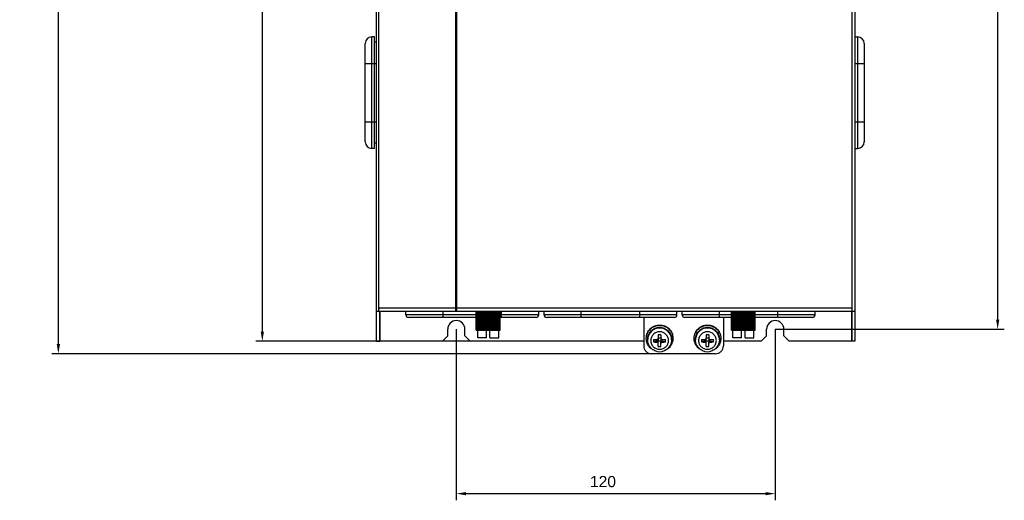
# Model space of a CAD drawing. Header units: millimetres. Extents: x 1117 to 38156, y -1945 to 7303.
# Tile 103 of 256: x 4000 to 4371, y 456 to 637. Entities that reach past the tile are written whole.
import ezdxf

# ---------------------------------------------------------------- set-up
doc = ezdxf.new("R2010")
doc.units = ezdxf.units.MM
doc.styles.get("Standard").update_dxf_attribs({"font": 'arial.ttf'})
doc.dimstyles.new('DIMSTYLE_1', dxfattribs={"dimtxt": 4.2, "dimasz": 3.6, "dimexe": 2.5, "dimexo": 0, "dimgap": 1.05, "dimtad": 1, "dimdsep": 46, "dimtxsty": 'Standard', "dimblk": '_FILLED', "dimblk1": '_FILLED', "dimblk2": '_FILLED', "dimcen": 0.09, "dimazin": 2, "dimtp": 0.01, "dimtm": 0.01, "dimtfac": 1, "dimtofl": 0, "dimtmove": 0, "dimatfit": 3, "dimldrblk": '_FILLED', "dimfxl": 0, "dimtolj": 1, "dimarcsym": 0})

# ---------------------------------------------------------------- blocks, each defined once
blk = doc.blocks.new('_FILLED')
at = {"color": 0, "linetype": 'ByBlock'}
blk.add_solid([(0, 0), (-1, 0.17), (-1, -0.17)], dxfattribs=at)
blk = doc.blocks.new('*D67')
at = {"color": 0, "linetype": 'Continuous', "lineweight": -2}
for p, q in [((4135.74, 841.31), (4088.84, 841.31)), ((4091.34, 837.71), (4091.34, 519.91)), ((4169.59, 516.31), (4088.84, 516.31))]:
    blk.add_line(p, q, dxfattribs=at)
at = {"layer": 'Defpoints', "color": 0, "linetype": 'Continuous'}
for p in [(4135.74, 841.31), (4091.34, 516.31), (4169.59, 516.31)]:
    blk.add_point(p, dxfattribs=at)
at = {"color": 0, "linetype": 'Continuous', "lineweight": -2, "xscale": 3.6, "yscale": 3.6, "zscale": 3.6}
for p, rotation in [((4091.34, 841.31), 90), ((4091.34, 516.31), 270)]:
    blk.add_blockref('_FILLED', p, dxfattribs=dict(at, rotation=rotation))
at = {"color": 0, "linetype": 'Continuous', "insert": (4076.95, 678.73), "char_height": 10, "width": 37.0125, "attachment_point": 2, "rotation": 90, "line_spacing_factor": 0.9}
blk.add_mtext('\\A1;325', dxfattribs=at)
blk = doc.blocks.new('*D68')
at = {"color": 0, "linetype": 'Continuous', "lineweight": -2}
for p, q in [((4135.74, 841.31), (4012.1, 841.31)), ((4014.6, 515.19), (4014.6, 837.71)), ((4237.84, 511.59), (4012.1, 511.59))]:
    blk.add_line(p, q, dxfattribs=at)
at = {"layer": 'Defpoints', "color": 0, "linetype": 'Continuous'}
for p in [(4014.6, 841.31), (4135.74, 841.31), (4237.84, 511.59)]:
    blk.add_point(p, dxfattribs=at)
at = {"color": 0, "linetype": 'Continuous', "lineweight": -2, "xscale": 3.6, "yscale": 3.6, "zscale": 3.6}
for p, rotation in [((4014.6, 841.31), 90), ((4014.6, 511.59), 270)]:
    blk.add_blockref('_FILLED', p, dxfattribs=dict(at, rotation=rotation))
at = {"color": 0, "linetype": 'Continuous', "insert": (4000.22, 678.58), "char_height": 10, "width": 74.025, "attachment_point": 2, "rotation": 90, "line_spacing_factor": 0.9}
blk.add_mtext('\\A1;329.73', dxfattribs=at)
blk = doc.blocks.new('*D69')
at = {"color": 0, "linetype": 'Continuous', "lineweight": -2}
for p, q in [((4284.34, 834.31), (4370.54, 834.31)), ((4368.04, 524.41), (4368.04, 830.71)), ((4284.34, 520.81), (4370.54, 520.81))]:
    blk.add_line(p, q, dxfattribs=at)
at = {"layer": 'Defpoints', "color": 0, "linetype": 'Continuous'}
for p in [(4284.34, 834.31), (4368.04, 834.31), (4284.34, 520.81)]:
    blk.add_point(p, dxfattribs=at)
at = {"color": 0, "linetype": 'Continuous', "lineweight": -2, "xscale": 3.6, "yscale": 3.6, "zscale": 3.6}
for p, rotation in [((4368.04, 834.31), 90), ((4368.04, 520.81), 270)]:
    blk.add_blockref('_FILLED', p, dxfattribs=dict(at, rotation=rotation))
at = {"color": 0, "linetype": 'Continuous', "insert": (4353.65, 684.82), "char_height": 10, "width": 61.6875, "attachment_point": 2, "rotation": 90, "line_spacing_factor": 0.9}
blk.add_mtext('\\A1;313.5', dxfattribs=at)
blk = doc.blocks.new('*D72')
at = {"color": 0, "linetype": 'Continuous', "lineweight": -2}
for p, q in [((4164.34, 520.81), (4164.34, 456.44)), ((4284.34, 520.81), (4284.34, 456.44)), ((4167.94, 458.94), (4280.74, 458.94))]:
    blk.add_line(p, q, dxfattribs=at)
at = {"layer": 'Defpoints', "color": 0, "linetype": 'Continuous'}
for p in [(4164.34, 520.81), (4284.34, 520.81), (4284.34, 458.94)]:
    blk.add_point(p, dxfattribs=at)
at = {"color": 0, "linetype": 'Continuous', "lineweight": -2, "xscale": 3.6, "yscale": 3.6, "zscale": 3.6, "rotation": 180}
blk.add_blockref('_FILLED', (4164.34, 458.94), dxfattribs=at)
at = {"color": 0, "linetype": 'Continuous', "lineweight": -2, "xscale": 3.6, "yscale": 3.6, "zscale": 3.6}
blk.add_blockref('_FILLED', (4284.34, 458.94), dxfattribs=at)
at = {"color": 0, "linetype": 'Continuous', "insert": (4219.52, 465.59), "char_height": 4.2, "width": 37.0125, "attachment_point": 2, "line_spacing_factor": 0.9}
blk.add_mtext('\\A1;120', dxfattribs=at)

msp = doc.modelspace()

# ---------------------------------------------------------------- linework, layer by layer
at = {"linetype": 'Continuous'}
for p, q in [((4134.335, 516.315), (4134.335, 841.315)), ((4314.335, 841.315), (4314.335, 516.315)), ((4135.225, 527.515), (4135.225, 828.315)), ((4164.204, 527.515), (4164.204, 828.315)), ((4164.468, 527.515), (4164.468, 828.315)), ((4313.135, 828.315), (4313.135, 527.515)), ((4133.535, 630.815), (4132.535, 630.815)), ((4132.535, 588.815), (4132.535, 630.815)), ((4133.535, 588.815), (4133.535, 630.815)), ((4314.335, 630.815), (4315.335, 630.815)), ((4315.335, 630.815), (4315.335, 588.815)), ((4130.035, 591.315), (4130.035, 628.315)), ((4134.335, 628.815), (4133.535, 628.815)), ((4317.835, 628.315), (4317.835, 591.315)), ((4130.035, 620.815), (4134.335, 620.815)), ((4314.335, 620.815), (4317.835, 620.815)), ((4130.035, 598.815), (4134.335, 598.815)), ((4314.335, 598.815), (4317.835, 598.815)), ((4134.335, 590.815), (4133.535, 590.815)), ((4133.535, 588.815), (4132.535, 588.815)), ((4314.335, 588.815), (4315.335, 588.815)), ((4135.225, 527.515), (4134.335, 527.515)), ((4164.204, 528.715), (4135.225, 528.715)), ((4135.225, 527.515), (4135.357, 527.515)), ((4314.335, 527.515), (4135.357, 527.515)), ((4135.535, 527.515), (4135.535, 516.315)), ((4135.585, 516.315), (4135.585, 527.515)), ((4145.335, 526.215), (4145.335, 527.515)), ((4171.836, 526.215), (4145.335, 526.215)), ((4159.335, 525.215), (4159.335, 527.515)), ((4313.135, 528.715), (4164.468, 528.715)), ((4171.836, 520.515), (4171.836, 527.515)), ((4171.864, 520.515), (4171.864, 527.515)), ((4171.913, 520.515), (4171.913, 527.515)), ((4172.02, 520.515), (4172.02, 527.515)), ((4172.125, 520.515), (4172.125, 527.515)), ((4172.308, 520.515), (4172.308, 527.515)), ((4172.465, 520.515), (4172.465, 527.515)), ((4172.717, 520.515), (4172.717, 527.515)), ((4172.923, 520.515), (4172.923, 527.515)), ((4173.237, 520.515), (4173.237, 527.515)), ((4173.484, 520.515), (4173.484, 527.515)), ((4173.851, 520.515), (4173.851, 527.515)), ((4174.072, 520.515), (4174.072, 527.515)), ((4174.132, 520.515), (4174.132, 527.515)), ((4174.54, 520.515), (4174.54, 527.515)), ((4174.7, 520.515), (4174.7, 527.515)), ((4174.846, 520.515), (4174.846, 527.515)), ((4175.284, 520.515), (4175.284, 527.515)), ((4175.377, 520.515), (4175.377, 527.515)), ((4175.607, 520.515), (4175.607, 527.515)), ((4176.06, 520.515), (4176.06, 527.515)), ((4176.084, 520.515), (4176.084, 527.515)), ((4176.384, 520.515), (4176.384, 527.515)), ((4176.389, 520.515), (4176.389, 527.515)), ((4176.844, 520.515), (4176.844, 527.515)), ((4177.095, 520.515), (4177.095, 527.515)), ((4177.169, 520.515), (4177.169, 527.515)), ((4177.612, 520.515), (4177.612, 527.515)), ((4177.783, 520.515), (4177.783, 527.515)), ((4177.924, 520.515), (4177.924, 527.515)), ((4178.342, 520.515), (4178.342, 527.515)), ((4178.427, 520.515), (4178.427, 527.515)), ((4178.631, 520.515), (4178.631, 527.515)), ((4179.011, 520.515), (4179.011, 527.515)), ((4179.269, 520.515), (4179.269, 527.515)), ((4179.599, 520.515), (4179.599, 527.515)), ((4179.817, 520.515), (4179.817, 527.515)), ((4180.087, 520.515), (4180.087, 527.515)), ((4180.259, 520.515), (4180.259, 527.515)), ((4180.462, 520.515), (4180.462, 527.515)), ((4180.582, 520.515), (4180.582, 527.515)), ((4180.711, 520.515), (4180.711, 527.515)), ((4180.776, 520.515), (4180.776, 527.515)), ((4180.827, 520.515), (4180.827, 527.515)), ((4180.835, 520.515), (4180.835, 527.515)), ((4195.335, 526.215), (4180.835, 526.215)), ((4181.335, 525.215), (4181.335, 527.515)), ((4195.335, 526.215), (4195.335, 527.515)), ((4197.335, 526.215), (4197.335, 527.515)), ((4247.335, 526.215), (4197.335, 526.215)), ((4211.335, 525.215), (4211.335, 527.515)), ((4233.335, 525.215), (4233.335, 527.515)), ((4247.335, 526.215), (4247.335, 527.515)), ((4249.335, 526.215), (4249.335, 527.515)), ((4267.836, 526.215), (4249.335, 526.215)), ((4263.335, 525.215), (4263.335, 527.515)), ((4267.836, 520.515), (4267.836, 527.515)), ((4267.864, 520.515), (4267.864, 527.515)), ((4267.913, 520.515), (4267.913, 527.515)), ((4268.02, 520.515), (4268.02, 527.515)), ((4268.125, 520.515), (4268.125, 527.515)), ((4268.308, 520.515), (4268.308, 527.515)), ((4268.465, 520.515), (4268.465, 527.515)), ((4268.717, 520.515), (4268.717, 527.515)), ((4268.923, 520.515), (4268.923, 527.515)), ((4269.237, 520.515), (4269.237, 527.515)), ((4269.484, 520.515), (4269.484, 527.515)), ((4269.851, 520.515), (4269.851, 527.515)), ((4270.072, 520.515), (4270.072, 527.515)), ((4270.132, 520.515), (4270.132, 527.515)), ((4270.54, 520.515), (4270.54, 527.515)), ((4270.7, 520.515), (4270.7, 527.515)), ((4270.846, 520.515), (4270.846, 527.515)), ((4271.284, 520.515), (4271.284, 527.515)), ((4271.377, 520.515), (4271.377, 527.515)), ((4271.607, 520.515), (4271.607, 527.515)), ((4272.06, 520.515), (4272.06, 527.515)), ((4272.084, 520.515), (4272.084, 527.515)), ((4272.384, 520.515), (4272.384, 527.515)), ((4272.389, 520.515), (4272.389, 527.515)), ((4272.844, 520.515), (4272.844, 527.515)), ((4273.095, 520.515), (4273.095, 527.515)), ((4273.169, 520.515), (4273.169, 527.515)), ((4273.612, 520.515), (4273.612, 527.515)), ((4273.783, 520.515), (4273.783, 527.515)), ((4273.924, 520.515), (4273.924, 527.515)), ((4274.342, 520.515), (4274.342, 527.515)), ((4274.427, 520.515), (4274.427, 527.515)), ((4274.631, 520.515), (4274.631, 527.515)), ((4275.011, 520.515), (4275.011, 527.515)), ((4275.269, 520.515), (4275.269, 527.515)), ((4275.599, 520.515), (4275.599, 527.515)), ((4275.817, 520.515), (4275.817, 527.515)), ((4276.087, 520.515), (4276.087, 527.515)), ((4276.259, 520.515), (4276.259, 527.515)), ((4276.462, 520.515), (4276.462, 527.515)), ((4276.582, 520.515), (4276.582, 527.515)), ((4276.711, 520.515), (4276.711, 527.515)), ((4276.776, 520.515), (4276.776, 527.515)), ((4276.827, 520.515), (4276.827, 527.515)), ((4276.835, 520.515), (4276.835, 527.515)), ((4299.335, 526.215), (4276.835, 526.215)), ((4285.335, 525.215), (4285.335, 527.515)), ((4299.335, 526.215), (4299.335, 527.515)), ((4313.085, 527.515), (4313.085, 516.315)), ((4313.135, 527.515), (4313.135, 516.315)), ((4171.836, 525.215), (4146.335, 525.215)), ((4194.335, 525.215), (4180.835, 525.215)), ((4246.335, 525.215), (4198.335, 525.215)), ((4234.835, 525.215), (4234.835, 514.543)), ((4267.836, 525.215), (4250.335, 525.215)), ((4264.835, 525.215), (4264.835, 514.543)), ((4298.335, 525.215), (4276.835, 525.215)), ((4161.085, 518.315), (4161.085, 520.815)), ((4167.585, 518.315), (4167.585, 520.815)), ((4171.836, 520.515), (4180.835, 520.515)), ((4172.393, 517.515), (4172.393, 520.515)), ((4175.66, 517.515), (4175.66, 520.515)), ((4177.01, 517.515), (4177.01, 520.515)), ((4180.278, 517.515), (4180.278, 520.515)), ((4240.335, 518.738), (4240.335, 517.458)), ((4241.335, 518.738), (4241.335, 517.458)), ((4258.335, 518.738), (4258.335, 517.458)), ((4259.335, 518.738), (4259.335, 517.458)), ((4267.836, 520.515), (4276.835, 520.515)), ((4268.393, 517.515), (4268.393, 520.515)), ((4271.66, 517.515), (4271.66, 520.515)), ((4273.01, 517.515), (4273.01, 520.515)), ((4276.278, 517.515), (4276.278, 520.515)), ((4281.085, 518.315), (4281.085, 520.815)), ((4287.585, 518.315), (4287.585, 520.815)), ((4134.335, 516.315), (4135.535, 516.315)), ((4159.085, 516.315), (4135.585, 516.315)), ((4159.085, 516.315), (4161.085, 518.315)), ((4167.585, 518.315), (4169.585, 516.315)), ((4234.835, 516.315), (4169.585, 516.315)), ((4175.66, 517.515), (4172.393, 517.515)), ((4177.01, 517.515), (4180.278, 517.515)), ((4236.335, 517.063), (4236.335, 516.814)), ((4239.835, 516.393), (4238.567, 516.011)), ((4239.835, 516.393), (4239.835, 515.981)), ((4240.254, 516.439), (4240.189, 516.355)), ((4240.254, 517.188), (4240.254, 516.439)), ((4240.254, 516.439), (4241.417, 516.439)), ((4240.335, 517.584), (4241.335, 517.584)), ((4240.335, 514.269), (4240.335, 515.9)), ((4241.335, 514.269), (4241.335, 515.9)), ((4241.417, 516.439), (4241.417, 517.188)), ((4241.417, 516.439), (4241.482, 516.355)), ((4241.835, 516.393), (4243.104, 516.011)), ((4241.835, 516.393), (4241.835, 515.981)), ((4245.335, 517.063), (4245.335, 516.814)), ((4254.335, 517.063), (4254.335, 516.814)), ((4257.835, 516.393), (4256.567, 516.011)), ((4257.835, 516.393), (4257.835, 515.981)), ((4258.254, 516.439), (4258.189, 516.355)), ((4258.254, 517.188), (4258.254, 516.439)), ((4258.254, 516.439), (4259.417, 516.439)), ((4258.335, 517.584), (4259.335, 517.584)), ((4258.335, 514.269), (4258.335, 515.9)), ((4259.335, 514.269), (4259.335, 515.9)), ((4259.417, 516.439), (4259.417, 517.188)), ((4259.417, 516.439), (4259.482, 516.355)), ((4259.835, 516.393), (4261.104, 516.011)), ((4259.835, 516.393), (4259.835, 515.981)), ((4263.335, 517.063), (4263.335, 516.814)), ((4279.085, 516.315), (4264.835, 516.315)), ((4271.66, 517.515), (4268.393, 517.515)), ((4273.01, 517.515), (4276.278, 517.515)), ((4279.085, 516.315), (4281.085, 518.315)), ((4287.585, 518.315), (4289.585, 516.315)), ((4313.085, 516.315), (4289.585, 516.315)), ((4314.335, 516.315), (4313.085, 516.315)), ((4261.835, 511.588), (4237.835, 511.588))]:
    msp.add_line(p, q, dxfattribs=at)
for centre, radius, start, end in [((4132.535, 628.315), 2.5, 90, 180), ((4315.335, 628.315), 2.5, 0, 90), ((4132.535, 591.315), 2.5, 180, 270), ((4315.335, 591.315), 2.5, 270, 0), ((4144.903, 527.904), 9.712, 175.47735, 177.04659), ((4144.436, 527.94), 9.244, 175.19116, 175.47196), ((4146.335, 526.215), 1, 180, 270), ((4173.519, 527.918), 9.349, 177.01719, 178.79212), ((4173.997, 527.897), 9.828, 176.40392, 177.04047), ((4173.803, 527.91), 9.633, 175.47517, 176.40791), ((4173.415, 527.94), 9.244, 175.19116, 175.47196), ((4194.335, 526.215), 1, 270, 0), ((4198.335, 526.215), 1, 180, 270), ((4246.335, 526.215), 1, 270, 0), ((4250.335, 526.215), 1, 180, 270), ((4298.335, 526.215), 1, 270, 0), ((4164.335, 520.815), 3.25, 0, 180), ((4284.335, 520.815), 3.25, 0, 180), ((4240.835, 485.609), 33.133, 89.13533, 90.86467), ((4258.835, 485.609), 33.133, 89.13533, 90.86467), ((4260.767, 516.501), 22.206, 178.72317, 179.99807), ((4260.283, 516.5), 21.722, 179.99642, 181.29097), ((4240.801, 583.842), 66.883, 268.0855, 269.17284), ((4240.801, 582.857), 66.883, 268.0855, 269.17284), ((4240.87, 583.842), 66.883, 270.82716, 271.9145), ((4240.87, 582.857), 66.883, 270.82716, 271.9145), ((4220.904, 516.501), 22.206, 0.00193, 1.27683), ((4221.307, 516.501), 21.803, 358.71144, 0.00116), ((4278.767, 516.501), 22.206, 178.72317, 179.99807), ((4278.283, 516.5), 21.722, 179.99642, 181.29097), ((4258.801, 583.842), 66.883, 268.0855, 269.17284), ((4258.801, 582.857), 66.883, 268.0855, 269.17284), ((4258.87, 583.842), 66.883, 270.82716, 271.9145), ((4258.87, 582.857), 66.883, 270.82716, 271.9145), ((4238.904, 516.501), 22.206, 0.00193, 1.27683), ((4239.307, 516.501), 21.803, 358.71144, 0.00116), ((4240.835, 516.898), 4.541, 246.19208, 293.81881), ((4240.835, 531.899), 17.637, 268.37549, 271.62451), ((4258.835, 516.898), 4.541, 246.19208, 293.81881), ((4258.835, 531.899), 17.637, 268.37549, 271.62451)]:
    msp.add_arc(centre, radius, start, end, dxfattribs=at)
for centre, major_axis, ratio, start_param, end_param in [((4239.835, 515.9), (0.387, 0.428), 0.7391072, 0.1004297, 0.8858278), ((4239.835, 515.9), (0, 0.643), 0.7778619, -1.5707963, -0.7853982), ((4241.835, 515.9), (0, 0.643), 0.7778619, 0.7853982, 1.5707963), ((4241.835, 515.9), (0.387, -0.428), 0.7391072, 2.2557648, 3.041163), ((4257.835, 515.9), (0.387, 0.428), 0.7391072, 0.1004297, 0.8858278), ((4257.835, 515.9), (0, 0.643), 0.7778619, -1.5707963, -0.7853982), ((4259.835, 515.9), (0, 0.643), 0.7778619, 0.7853982, 1.5707963), ((4259.835, 515.9), (0.387, -0.428), 0.7391072, 2.2557648, 3.041163)]:
    msp.add_ellipse(centre, major_axis=major_axis, ratio=ratio, start_param=start_param, end_param=end_param, dxfattribs=at)
for points, knots in [([(4164.171, 527.866), (4164.171, 527.886), (4164.17, 527.968), (4164.171, 528.051), (4164.172, 528.115)], [0, 0, 0, 0, 0.230628, 1, 1, 1, 1]), ([(4164.204, 527.515), (4164.195, 527.515), (4164.191, 527.56), (4164.18, 527.615), (4164.174, 527.732), (4164.172, 527.817), (4164.171, 527.866)], [0, 0, 0, 0, 0.072117, 0.2664849, 0.5795254, 1, 1, 1, 1]), ([(4235.835, 517.497), (4235.835, 517.819), (4235.9, 518.465), (4236.187, 519.395), (4236.652, 520.252), (4237.278, 521.003), (4238.041, 521.619), (4238.911, 522.076), (4239.854, 522.358), (4240.835, 522.453), (4241.817, 522.358), (4242.76, 522.076), (4243.63, 521.619), (4244.393, 521.003), (4245.019, 520.252), (4245.484, 519.395), (4245.771, 518.465), (4245.835, 517.819), (4245.835, 517.497)], [0, 0, 0, 0, 0.0620317, 0.1241317, 0.1863664, 0.248774, 0.3113681, 0.3741342, 0.4370317, 0.5, 0.5629683, 0.6258658, 0.6886319, 0.751226, 0.8136336, 0.8758683, 0.9379683, 1, 1, 1, 1]), ([(4253.835, 517.497), (4253.835, 517.819), (4253.9, 518.465), (4254.187, 519.395), (4254.652, 520.252), (4255.278, 521.003), (4256.041, 521.619), (4256.911, 522.076), (4257.854, 522.358), (4258.835, 522.453), (4259.817, 522.358), (4260.76, 522.076), (4261.63, 521.619), (4262.393, 521.003), (4263.019, 520.252), (4263.484, 519.395), (4263.771, 518.465), (4263.835, 517.819), (4263.835, 517.497)], [0, 0, 0, 0, 0.0620317, 0.1241317, 0.1863664, 0.248774, 0.3113681, 0.3741342, 0.4370317, 0.5, 0.5629683, 0.6258658, 0.6886319, 0.751226, 0.8136336, 0.8758683, 0.9379683, 1, 1, 1, 1]), ([(4235.835, 517.324), (4235.835, 517.645), (4235.9, 518.291), (4236.187, 519.221), (4236.652, 520.078), (4237.278, 520.829), (4238.041, 521.445), (4238.911, 521.903), (4239.854, 522.184), (4240.835, 522.279), (4241.817, 522.184), (4242.76, 521.903), (4243.63, 521.445), (4244.393, 520.829), (4245.019, 520.078), (4245.484, 519.221), (4245.771, 518.291), (4245.835, 517.645), (4245.835, 517.324)], [0, 0, 0, 0, 0.0620317, 0.1241317, 0.1863664, 0.248774, 0.3113681, 0.3741342, 0.4370317, 0.5, 0.5629683, 0.6258658, 0.6886319, 0.751226, 0.8136336, 0.8758683, 0.9379683, 1, 1, 1, 1]), ([(4236.335, 517.063), (4236.335, 517.353), (4236.394, 517.934), (4236.652, 518.771), (4237.07, 519.542), (4237.634, 520.218), (4238.32, 520.772), (4239.103, 521.184), (4239.952, 521.438), (4240.835, 521.523), (4241.718, 521.438), (4242.568, 521.184), (4243.351, 520.772), (4244.037, 520.218), (4244.6, 519.542), (4245.019, 518.771), (4245.277, 517.934), (4245.335, 517.353), (4245.335, 517.063)], [0, 0, 0, 0, 0.0620312, 0.1241319, 0.1863664, 0.248774, 0.3113681, 0.3741343, 0.4370317, 0.5, 0.5629683, 0.6258657, 0.6886319, 0.751226, 0.8136336, 0.8758681, 0.9379688, 1, 1, 1, 1]), ([(4245.335, 516.814), (4245.335, 517.103), (4245.277, 517.684), (4245.019, 518.521), (4244.6, 519.293), (4244.037, 519.968), (4243.351, 520.523), (4242.568, 520.935), (4241.718, 521.188), (4240.835, 521.274), (4239.952, 521.188), (4239.103, 520.935), (4238.32, 520.523), (4237.634, 519.968), (4237.07, 519.293), (4236.652, 518.521), (4236.394, 517.684), (4236.335, 517.103), (4236.335, 516.814)], [0, 0, 0, 0, 0.0620305, 0.1241309, 0.1863657, 0.2487732, 0.3113674, 0.3741335, 0.4370311, 0.4999996, 0.5629682, 0.6258658, 0.6886322, 0.7512265, 0.8136342, 0.8758691, 0.9379694, 1, 1, 1, 1]), ([(4244.182, 516.547), (4244.182, 516.762), (4244.138, 517.194), (4243.947, 517.817), (4243.635, 518.39), (4243.216, 518.893), (4242.706, 519.305), (4242.124, 519.611), (4241.492, 519.8), (4240.835, 519.863), (4240.179, 519.8), (4239.547, 519.611), (4238.965, 519.305), (4238.455, 518.893), (4238.036, 518.39), (4237.724, 517.817), (4237.532, 517.194), (4237.489, 516.762), (4237.489, 516.547)], [0, 0, 0, 0, 0.0620305, 0.1241309, 0.1863657, 0.2487732, 0.3113674, 0.3741335, 0.4370311, 0.4999996, 0.5629682, 0.6258658, 0.6886322, 0.7512265, 0.8136342, 0.8758691, 0.9379694, 1, 1, 1, 1]), ([(4253.835, 517.324), (4253.835, 517.645), (4253.9, 518.291), (4254.187, 519.221), (4254.652, 520.078), (4255.278, 520.829), (4256.041, 521.445), (4256.911, 521.903), (4257.854, 522.184), (4258.835, 522.279), (4259.817, 522.184), (4260.76, 521.903), (4261.63, 521.445), (4262.393, 520.829), (4263.019, 520.078), (4263.484, 519.221), (4263.771, 518.291), (4263.835, 517.645), (4263.835, 517.324)], [0, 0, 0, 0, 0.0620317, 0.1241317, 0.1863664, 0.248774, 0.3113681, 0.3741342, 0.4370317, 0.5, 0.5629683, 0.6258658, 0.6886319, 0.751226, 0.8136336, 0.8758683, 0.9379683, 1, 1, 1, 1]), ([(4254.335, 517.063), (4254.335, 517.353), (4254.394, 517.934), (4254.652, 518.771), (4255.07, 519.542), (4255.634, 520.218), (4256.32, 520.772), (4257.103, 521.184), (4257.952, 521.438), (4258.835, 521.523), (4259.718, 521.438), (4260.568, 521.184), (4261.351, 520.772), (4262.037, 520.218), (4262.6, 519.542), (4263.019, 518.771), (4263.277, 517.934), (4263.335, 517.353), (4263.335, 517.063)], [0, 0, 0, 0, 0.0620312, 0.1241319, 0.1863664, 0.248774, 0.3113681, 0.3741343, 0.4370317, 0.5, 0.5629683, 0.6258657, 0.6886319, 0.751226, 0.8136336, 0.8758681, 0.9379688, 1, 1, 1, 1]), ([(4263.335, 516.814), (4263.335, 517.103), (4263.277, 517.684), (4263.019, 518.521), (4262.6, 519.293), (4262.037, 519.968), (4261.351, 520.523), (4260.568, 520.935), (4259.718, 521.188), (4258.835, 521.274), (4257.952, 521.188), (4257.103, 520.935), (4256.32, 520.523), (4255.634, 519.968), (4255.07, 519.293), (4254.652, 518.521), (4254.394, 517.684), (4254.335, 517.103), (4254.335, 516.814)], [0, 0, 0, 0, 0.0620305, 0.1241309, 0.1863657, 0.2487732, 0.3113674, 0.3741335, 0.4370311, 0.4999996, 0.5629682, 0.6258658, 0.6886322, 0.7512265, 0.8136342, 0.8758691, 0.9379694, 1, 1, 1, 1]), ([(4262.182, 516.547), (4262.182, 516.762), (4262.138, 517.194), (4261.947, 517.817), (4261.635, 518.39), (4261.216, 518.893), (4260.706, 519.305), (4260.124, 519.611), (4259.492, 519.8), (4258.835, 519.863), (4258.179, 519.8), (4257.547, 519.611), (4256.965, 519.305), (4256.455, 518.893), (4256.036, 518.39), (4255.724, 517.817), (4255.532, 517.194), (4255.489, 516.762), (4255.489, 516.547)], [0, 0, 0, 0, 0.0620305, 0.1241309, 0.1863657, 0.2487732, 0.3113674, 0.3741335, 0.4370311, 0.4999996, 0.5629682, 0.6258658, 0.6886322, 0.7512265, 0.8136342, 0.8758691, 0.9379694, 1, 1, 1, 1]), ([(4239.002, 512.742), (4238.541, 512.921), (4237.669, 513.418), (4236.642, 514.509), (4235.986, 515.849), (4235.835, 516.835), (4235.835, 517.324)], [0, 0, 0, 0, 0.2515113, 0.5019229, 0.7512816, 1, 1, 1, 1]), ([(4239.002, 512.744), (4238.61, 512.917), (4237.872, 513.378), (4237.01, 514.351), (4236.461, 515.528), (4236.335, 516.387), (4236.335, 516.814)], [0, 0, 0, 0, 0.2505993, 0.5007522, 0.7504973, 1, 1, 1, 1]), ([(4237.489, 516.547), (4237.489, 516.331), (4237.532, 515.899), (4237.724, 515.277), (4238.036, 514.703), (4238.455, 514.201), (4238.965, 513.789), (4239.547, 513.482), (4240.179, 513.294), (4240.835, 513.23), (4241.492, 513.294), (4242.124, 513.482), (4242.706, 513.789), (4243.216, 514.201), (4243.635, 514.703), (4243.947, 515.277), (4244.138, 515.899), (4244.182, 516.331), (4244.182, 516.547)], [0, 0, 0, 0, 0.0620305, 0.1241309, 0.1863657, 0.2487732, 0.3113674, 0.3741335, 0.4370311, 0.4999996, 0.5629682, 0.6258658, 0.6886322, 0.7512265, 0.8136342, 0.8758691, 0.9379694, 1, 1, 1, 1]), ([(4239.835, 516.966), (4239.9, 516.965), (4240.032, 516.988), (4240.198, 517.097), (4240.31, 517.262), (4240.335, 517.393), (4240.335, 517.458)], [0, 0, 0, 0, 0.2503811, 0.5001536, 0.7498356, 1, 1, 1, 1]), ([(4240.335, 515.488), (4240.335, 515.552), (4240.309, 515.68), (4240.197, 515.843), (4240.031, 515.953), (4239.901, 515.98), (4239.835, 515.981)], [0, 0, 0, 0, 0.2457943, 0.4950734, 0.7472347, 1, 1, 1, 1]), ([(4241.335, 517.458), (4241.335, 517.393), (4241.361, 517.262), (4241.473, 517.097), (4241.639, 516.988), (4241.771, 516.965), (4241.835, 516.966)], [0, 0, 0, 0, 0.2501643, 0.4998464, 0.7496193, 1, 1, 1, 1]), ([(4241.835, 515.981), (4241.77, 515.98), (4241.639, 515.953), (4241.474, 515.843), (4241.362, 515.68), (4241.335, 515.552), (4241.335, 515.488)], [0, 0, 0, 0, 0.2527646, 0.5049259, 0.7542052, 1, 1, 1, 1]), ([(4245.835, 517.324), (4245.835, 516.835), (4245.685, 515.85), (4245.029, 514.509), (4244.002, 513.418), (4243.13, 512.922), (4242.669, 512.743)], [0, 0, 0, 0, 0.2487186, 0.4980774, 0.748489, 1, 1, 1, 1]), ([(4245.335, 516.814), (4245.335, 516.387), (4245.21, 515.528), (4244.661, 514.352), (4243.799, 513.378), (4243.061, 512.917), (4242.669, 512.744)], [0, 0, 0, 0, 0.2495023, 0.4992476, 0.7494007, 1, 1, 1, 1]), ([(4257.002, 512.742), (4256.541, 512.921), (4255.669, 513.418), (4254.642, 514.509), (4253.986, 515.849), (4253.835, 516.835), (4253.835, 517.324)], [0, 0, 0, 0, 0.2515113, 0.5019229, 0.7512816, 1, 1, 1, 1]), ([(4257.002, 512.744), (4256.61, 512.917), (4255.872, 513.378), (4255.01, 514.351), (4254.461, 515.528), (4254.335, 516.387), (4254.335, 516.814)], [0, 0, 0, 0, 0.2505993, 0.5007522, 0.7504973, 1, 1, 1, 1]), ([(4255.489, 516.547), (4255.489, 516.331), (4255.532, 515.899), (4255.724, 515.277), (4256.036, 514.703), (4256.455, 514.201), (4256.965, 513.789), (4257.547, 513.482), (4258.179, 513.294), (4258.835, 513.23), (4259.492, 513.294), (4260.124, 513.482), (4260.706, 513.789), (4261.216, 514.201), (4261.635, 514.703), (4261.947, 515.277), (4262.138, 515.899), (4262.182, 516.331), (4262.182, 516.547)], [0, 0, 0, 0, 0.0620305, 0.1241309, 0.1863657, 0.2487732, 0.3113674, 0.3741335, 0.4370311, 0.4999996, 0.5629682, 0.6258658, 0.6886322, 0.7512265, 0.8136342, 0.8758691, 0.9379694, 1, 1, 1, 1]), ([(4257.835, 516.966), (4257.9, 516.965), (4258.032, 516.988), (4258.198, 517.097), (4258.31, 517.262), (4258.335, 517.393), (4258.335, 517.458)], [0, 0, 0, 0, 0.2503811, 0.5001536, 0.7498356, 1, 1, 1, 1]), ([(4258.335, 515.488), (4258.335, 515.552), (4258.309, 515.68), (4258.197, 515.843), (4258.031, 515.953), (4257.901, 515.98), (4257.835, 515.981)], [0, 0, 0, 0, 0.2457943, 0.4950734, 0.7472347, 1, 1, 1, 1]), ([(4259.335, 517.458), (4259.335, 517.393), (4259.361, 517.262), (4259.473, 517.097), (4259.639, 516.988), (4259.771, 516.965), (4259.835, 516.966)], [0, 0, 0, 0, 0.2501643, 0.4998464, 0.7496193, 1, 1, 1, 1]), ([(4259.835, 515.981), (4259.77, 515.98), (4259.639, 515.953), (4259.474, 515.843), (4259.362, 515.68), (4259.335, 515.552), (4259.335, 515.488)], [0, 0, 0, 0, 0.2527646, 0.5049259, 0.7542052, 1, 1, 1, 1]), ([(4263.835, 517.324), (4263.835, 516.835), (4263.685, 515.85), (4263.029, 514.509), (4262.002, 513.418), (4261.13, 512.922), (4260.669, 512.743)], [0, 0, 0, 0, 0.2487186, 0.4980774, 0.748489, 1, 1, 1, 1]), ([(4263.335, 516.814), (4263.335, 516.387), (4263.21, 515.528), (4262.661, 514.352), (4261.799, 513.378), (4261.061, 512.917), (4260.669, 512.744)], [0, 0, 0, 0, 0.2495023, 0.4992476, 0.7494007, 1, 1, 1, 1]), ([(4234.835, 514.543), (4234.835, 514.158), (4234.992, 513.379), (4235.662, 512.397), (4236.659, 511.741), (4237.445, 511.588), (4237.835, 511.588)], [0, 0, 0, 0, 0.2482295, 0.4974999, 0.7482347, 1, 1, 1, 1]), ([(4261.835, 511.588), (4262.225, 511.588), (4263.012, 511.741), (4264.009, 512.397), (4264.678, 513.379), (4264.835, 514.158), (4264.835, 514.543)], [0, 0, 0, 0, 0.2517653, 0.5025001, 0.7517705, 1, 1, 1, 1])]:
    msp.add_open_spline(points, degree=3, knots=knots, dxfattribs=at)

# ---------------------------------------------------------------- dimensions: what is measured, and where the dimension line sits
for base, p1, p2, angle, picture, middle in [((4014.602, 841.315), (4237.835, 511.588), (4135.735, 841.315), 90, '*D68', (4014.602, 678.58)), ((4091.336, 516.315), (4135.735, 841.315), (4169.585, 516.315), 270, '*D67', (4091.336, 678.734)), ((4368.035, 834.315), (4284.335, 520.815), (4284.335, 834.315), 90, '*D69', (4368.035, 684.818))]:
    dim = msp.add_linear_dim(base=base, p1=p1, p2=p2, angle=angle, dimstyle='DIMSTYLE_1', override={"dimtxt": 10}, dxfattribs=at)
    dim.commit()
    dim.dimension.update_dxf_attribs({"geometry": picture, "text_midpoint": middle, "dimtype": 160})
dim = msp.add_linear_dim(base=(4284.335, 458.942), p1=(4164.335, 520.815), p2=(4284.335, 520.815), dimstyle='DIMSTYLE_1', dxfattribs=at)
dim.commit()
dim.dimension.update_dxf_attribs({"geometry": '*D72', "text_midpoint": (4219.522, 458.942), "dimtype": 160})

doc.saveas('drawing.dxf')
